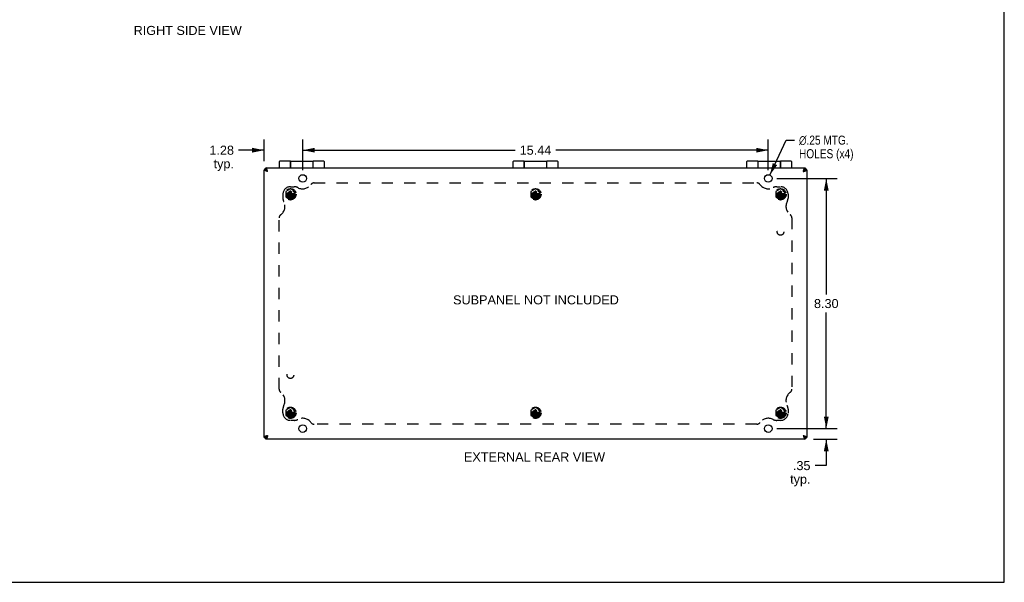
# Model space of a CAD drawing. Header units: inches. Extents: x 0 to 68, y 0 to 44.
# Tile 7 of 9: x 35.4 to 68, y 0 to 18.7. Entities that reach past the tile are written whole.
import ezdxf

# ---------------------------------------------------------------- set-up
doc = ezdxf.new("R2010")
doc.units = ezdxf.units.IN
doc.header["$LTSCALE"] = 3.74
doc.header["$MEASUREMENT"] = 0
doc.linetypes.add('HIDDEN', pattern=[0.2, 0.1, -0.1])
doc.layers.get('0').update_dxf_attribs({"linetype": 'CONTINUOUS'})
for name, color, linetype in [('02___PRT_ALL_AXES', 7, 'CONTINUOUS'), ('06___PRT_ALL_SURFS', 7, 'CONTINUOUS'), ('DEFAULT_2', 8, 'HIDDEN'), ('DIMENSIONS', 7, 'CONTINUOUS')]:
    doc.layers.add(name, color=color, linetype=linetype)
doc.styles.get("Standard").update_dxf_attribs({"font": 'arial.ttf'})
doc.styles.add('TEXTSTYLE_1', font='gdt', dxfattribs={"width": 0.8})
doc.dimstyles.new('DIMSTYLE_1', dxfattribs={"dimtxt": 0.3, "dimasz": 0.4, "dimexe": 0.09, "dimexo": 0.07, "dimgap": 0.0375, "dimtad": 0, "dimtih": 1, "dimtoh": 1, "dimzin": 4, "dimdsep": 46, "dimtxsty": 'Standard', "dimblk": '_FILLED', "dimblk1": '_FILLED', "dimblk2": '_FILLED', "dimcen": 0.09, "dimazin": 1, "dimtfac": 1, "dimtofl": 0, "dimtmove": 0, "dimatfit": 3, "dimldrblk": '_FILLED', "dimfxl": 0, "dimtolj": 1, "dimtzin": 4, "dimarcsym": 0})
doc.dimstyles.new('DIMSTYLE_3', dxfattribs={"dimtxt": 0.3, "dimasz": 0.4, "dimexe": 0.09, "dimexo": 0.07, "dimgap": 0.09, "dimtad": 0, "dimtih": 1, "dimtoh": 1, "dimzin": 4, "dimdsep": 46, "dimtxsty": 'Standard', "dimblk": '_FILLED', "dimblk1": '_FILLED', "dimblk2": '_FILLED', "dimcen": 0.09, "dimazin": 1, "dimtfac": 1, "dimtofl": 0, "dimtmove": 0, "dimatfit": 1, "dimldrblk": '_FILLED', "dimfxl": 0, "dimtolj": 1, "dimtzin": 4, "dimarcsym": 0})

# ---------------------------------------------------------------- blocks, each defined once
blk = doc.blocks.new('_FILLED')
at = {"color": 0, "linetype": 'ByBlock'}
blk.add_solid([(0, 0), (-1, 0.2), (-1, -0.2)], dxfattribs=at)
blk = doc.blocks.new('*D11')
at = {"layer": 'DIMENSIONS', "color": 2, "linetype": 'Continuous'}
for p, q in [((43.455, 13.968), (43.455, 14.695)), ((44.736, 13.678), (44.736, 14.695)), ((43.455, 14.335), (42.608, 14.335)), ((44.736, 14.335), (45.536, 14.335))]:
    blk.add_line(p, q, dxfattribs=at)
at = {"layer": 'DIMENSIONS', "color": 2, "linetype": 'Continuous', "xscale": 0.4, "yscale": 0.4, "zscale": 0.4}
blk.add_blockref('_FILLED', (43.455, 14.335), dxfattribs=at)
at = {"layer": 'DIMENSIONS', "color": 2, "linetype": 'Continuous', "xscale": 0.4, "yscale": 0.4, "zscale": 0.4, "rotation": 180}
blk.add_blockref('_FILLED', (44.736, 14.335), dxfattribs=at)
at = {"layer": 'DIMENSIONS', "color": 2, "linetype": 'Continuous', "insert": (42.458, 14.485), "char_height": 0.3, "width": 0.81524, "attachment_point": 3, "line_spacing_factor": 0.9}
blk.add_mtext('1.28\\Ptyp.', dxfattribs=at)
blk = doc.blocks.new('*D12')
at = {"layer": 'DIMENSIONS', "color": 2, "linetype": 'Continuous'}
for p, q in [((44.736, 13.678), (44.736, 14.695)), ((60.174, 13.678), (60.174, 14.695)), ((44.736, 14.335), (51.781, 14.335)), ((60.174, 14.335), (53.129, 14.335))]:
    blk.add_line(p, q, dxfattribs=at)
at = {"layer": 'DIMENSIONS', "color": 2, "linetype": 'Continuous', "xscale": 0.4, "yscale": 0.4, "zscale": 0.4, "rotation": 180}
blk.add_blockref('_FILLED', (44.736, 14.335), dxfattribs=at)
at = {"layer": 'DIMENSIONS', "color": 2, "linetype": 'Continuous', "xscale": 0.4, "yscale": 0.4, "zscale": 0.4}
blk.add_blockref('_FILLED', (60.174, 14.335), dxfattribs=at)
at = {"layer": 'DIMENSIONS', "color": 2, "linetype": 'Continuous', "insert": (52.455, 14.485), "char_height": 0.3, "width": 1.04833, "attachment_point": 2, "line_spacing_factor": 0.9}
blk.add_mtext('15.44', dxfattribs=at)
blk = doc.blocks.new('*D13')
at = {"layer": 'DIMENSIONS', "color": 2, "linetype": 'Continuous'}
for p, q in [((60.454, 13.398), (62.457, 13.398)), ((62.097, 13.398), (62.097, 9.548)), ((62.097, 5.098), (62.097, 8.948)), ((60.454, 5.098), (62.457, 5.098))]:
    blk.add_line(p, q, dxfattribs=at)
at = {"layer": 'DIMENSIONS', "color": 2, "linetype": 'Continuous', "xscale": 0.4, "yscale": 0.4, "zscale": 0.4}
for p, rotation in [((62.097, 13.398), 90), ((62.097, 5.098), 270)]:
    blk.add_blockref('_FILLED', p, dxfattribs=dict(at, rotation=rotation))
at = {"layer": 'DIMENSIONS', "color": 2, "linetype": 'Continuous', "insert": (62.097, 9.398), "char_height": 0.3, "width": 0.81524, "attachment_point": 2, "line_spacing_factor": 0.9}
blk.add_mtext('8.30', dxfattribs=at)
blk = doc.blocks.new('*D14')
at = {"layer": 'DIMENSIONS', "color": 2, "linetype": 'Continuous'}
for p, q in [((62.097, 5.098), (62.097, 5.898)), ((60.454, 5.098), (62.457, 5.098)), ((61.675, 4.748), (62.457, 4.748)), ((62.097, 4.748), (62.097, 3.872)), ((62.097, 3.872), (61.724, 3.872))]:
    blk.add_line(p, q, dxfattribs=at)
at = {"layer": 'DIMENSIONS', "color": 2, "linetype": 'Continuous', "xscale": 0.4, "yscale": 0.4, "zscale": 0.4}
for p, rotation in [((62.097, 5.098), 270), ((62.097, 4.748), 90)]:
    blk.add_blockref('_FILLED', p, dxfattribs=dict(at, rotation=rotation))
at = {"layer": 'DIMENSIONS', "color": 2, "linetype": 'Continuous', "insert": (61.574, 4.022), "char_height": 0.3, "width": 0.67472, "attachment_point": 3, "line_spacing_factor": 0.9}
blk.add_mtext('.35\\Ptyp.', dxfattribs=at)
blk = doc.blocks.new('*D15')
at = {"layer": 'DIMENSIONS', "color": 2, "linetype": 'Continuous'}
for p, q in [((60.227, 13.511), (60.766, 14.669)), ((60.766, 14.669), (61.043, 14.669))]:
    blk.add_line(p, q, dxfattribs=at)
at = {"layer": 'DIMENSIONS', "color": 2, "linetype": 'Continuous', "xscale": 0.4, "yscale": 0.4, "zscale": 0.4, "rotation": 245.0159855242}
blk.add_blockref('_FILLED', (60.227, 13.511), dxfattribs=at)
at = {"layer": 'DIMENSIONS', "color": 2, "linetype": 'Continuous', "insert": (61.193, 14.819), "char_height": 0.3, "width": 2.25613, "attachment_point": 1, "line_spacing_factor": 0.9, "style": 'TEXTSTYLE_1'}
blk.add_mtext('{\\fgdt;n}\\fArial;.25 MTG.\\PHOLES (x4)', dxfattribs=at)

msp = doc.modelspace()

# ---------------------------------------------------------------- linework, layer by layer
at = {"color": 7, "linetype": 'Continuous'}
for p, q in [((68, 0), (68, 44)), ((43.5149, 13.7178), (43.4849, 13.7178)), ((43.5149, 13.7479), (43.5149, 13.6879)), ((43.9549, 13.9476), (43.9549, 13.7479)), ((44.3299, 13.9676), (44.3299, 13.7479)), ((44.3349, 13.7479), (44.3349, 13.9676)), ((45.0749, 13.9676), (45.0749, 13.7479)), ((45.0799, 13.7479), (45.0799, 13.9676)), ((45.4549, 13.7479), (45.4549, 13.9476)), ((51.7049, 13.9476), (51.7049, 13.7479)), ((52.0799, 13.9676), (52.0799, 13.7479)), ((52.0849, 13.7479), (52.0849, 13.9676)), ((52.8249, 13.9676), (52.8249, 13.7479)), ((52.8299, 13.7479), (52.8299, 13.9676)), ((53.2049, 13.7479), (53.2049, 13.9476)), ((59.4549, 13.9476), (59.4549, 13.7479)), ((59.8299, 13.9676), (59.8299, 13.7479)), ((59.8349, 13.7479), (59.8349, 13.9676)), ((60.5749, 13.9676), (60.5749, 13.7479)), ((60.5799, 13.7479), (60.5799, 13.9676)), ((60.9549, 13.7479), (60.9549, 13.9476)), ((61.3949, 13.7479), (61.3949, 13.6879)), ((61.3949, 13.7178), (61.4249, 13.7178)), ((43.4549, 13.6879), (43.5149, 13.6879)), ((43.5363, 13.6664), (43.5749, 13.6279)), ((61.3735, 13.6664), (61.3349, 13.6279)), ((61.4549, 13.6879), (61.3949, 13.6879)), ((61.4589, 12.8759), (61.4549, 12.8759)), ((61.4589, 12.6199), (61.4589, 12.8759)), ((61.4589, 12.6199), (61.4549, 12.6199)), ((43.4549, 4.8079), (43.5149, 4.8079)), ((43.5149, 4.7778), (43.4849, 4.7778)), ((43.5149, 4.7479), (43.5149, 4.8079)), ((43.5749, 4.8679), (43.5363, 4.8293)), ((61.3349, 4.8679), (61.3735, 4.8293)), ((61.4549, 4.8079), (61.3949, 4.8079)), ((61.3949, 4.7479), (61.3949, 4.8079)), ((61.3949, 4.7778), (61.4249, 4.7778)), ((0, 0), (68, 0))]:
    msp.add_line(p, q, dxfattribs=at)
at = {"color": 3, "linetype": 'Continuous'}
for p, q in [((43.4849, 13.6879), (43.4849, 13.7178)), ((43.5149, 13.7479), (61.3949, 13.7479)), ((61.4249, 13.7178), (61.4249, 13.6879)), ((43.4549, 4.8079), (43.4549, 13.6879)), ((61.4549, 13.6879), (61.4549, 4.8079)), ((43.4849, 4.7778), (43.4849, 4.8079)), ((61.3949, 4.7479), (43.5149, 4.7479)), ((61.4249, 4.8079), (61.4249, 4.7778))]:
    msp.add_line(p, q, dxfattribs=at)
for points in [[(43.5749, 13.6279), (43.5724, 13.6357), (43.5699, 13.6435), (43.5674, 13.6512), (43.5649, 13.6589), (43.5624, 13.6665), (43.5599, 13.6738), (43.5574, 13.681), (43.5549, 13.6879), (43.5524, 13.6945), (43.5499, 13.7009), (43.5474, 13.707), (43.5449, 13.7127), (43.5424, 13.7181), (43.5399, 13.7231), (43.5374, 13.7277), (43.5349, 13.7318), (43.5324, 13.7355), (43.5299, 13.7387), (43.5274, 13.7415), (43.5249, 13.7438), (43.5224, 13.7456), (43.5199, 13.7468), (43.5174, 13.7476), (43.5149, 13.7479)], [(61.3349, 13.6279), (61.3374, 13.6357), (61.3399, 13.6435), (61.3424, 13.6512), (61.3449, 13.6589), (61.3474, 13.6665), (61.3499, 13.6738), (61.3524, 13.681), (61.3549, 13.6879), (61.3574, 13.6945), (61.3599, 13.7009), (61.3624, 13.707), (61.3649, 13.7127), (61.3674, 13.7181), (61.3699, 13.7231), (61.3724, 13.7277), (61.3749, 13.7318), (61.3774, 13.7355), (61.3799, 13.7387), (61.3824, 13.7415), (61.3849, 13.7438), (61.3874, 13.7456), (61.3899, 13.7468), (61.3924, 13.7476), (61.3949, 13.7479)], [(43.5749, 13.6279), (43.5671, 13.6303), (43.5593, 13.6328), (43.5515, 13.6354), (43.5439, 13.6379), (43.5363, 13.6404), (43.5289, 13.6429), (43.5218, 13.6454), (43.5149, 13.6479), (43.5083, 13.6504), (43.5019, 13.6528), (43.4958, 13.6554), (43.4901, 13.6579), (43.4847, 13.6604), (43.4797, 13.6629), (43.4751, 13.6654), (43.471, 13.6679), (43.4673, 13.6704), (43.4641, 13.6728), (43.4613, 13.6754), (43.459, 13.6779), (43.4572, 13.6804), (43.4559, 13.6829), (43.4552, 13.6854), (43.4549, 13.6879)], [(61.3349, 13.6279), (61.3427, 13.6303), (61.3505, 13.6328), (61.3583, 13.6354), (61.366, 13.6379), (61.3735, 13.6404), (61.3809, 13.6429), (61.388, 13.6454), (61.3949, 13.6479), (61.4016, 13.6504), (61.4079, 13.6528), (61.414, 13.6554), (61.4198, 13.6579), (61.4252, 13.6604), (61.4301, 13.6629), (61.4347, 13.6654), (61.4388, 13.6679), (61.4425, 13.6704), (61.4458, 13.6728), (61.4485, 13.6754), (61.4508, 13.6779), (61.4526, 13.6804), (61.4539, 13.6829), (61.4547, 13.6854), (61.4549, 13.6879)], [(43.5749, 4.8679), (43.5671, 4.8654), (43.5593, 4.8629), (43.5515, 4.8604), (43.5439, 4.8579), (43.5363, 4.8554), (43.5289, 4.8528), (43.5218, 4.8504), (43.5149, 4.8479), (43.5083, 4.8454), (43.5019, 4.8429), (43.4958, 4.8404), (43.4901, 4.8379), (43.4847, 4.8354), (43.4797, 4.8328), (43.4751, 4.8304), (43.471, 4.8279), (43.4673, 4.8254), (43.4641, 4.8229), (43.4613, 4.8204), (43.459, 4.8179), (43.4572, 4.8154), (43.4559, 4.8128), (43.4552, 4.8104), (43.4549, 4.8079)], [(43.5749, 4.8679), (43.5724, 4.8601), (43.5699, 4.8523), (43.5674, 4.8445), (43.5649, 4.8368), (43.5624, 4.8293), (43.5599, 4.8219), (43.5574, 4.8148), (43.5549, 4.8079), (43.5524, 4.8012), (43.5499, 4.7949), (43.5474, 4.7888), (43.5449, 4.783), (43.5424, 4.7776), (43.5399, 4.7726), (43.5374, 4.7681), (43.5349, 4.7639), (43.5324, 4.7603), (43.5299, 4.757), (43.5274, 4.7542), (43.5249, 4.752), (43.5224, 4.7502), (43.5199, 4.7489), (43.5174, 4.7481), (43.5149, 4.7479)], [(61.3349, 4.8679), (61.3427, 4.8654), (61.3505, 4.8629), (61.3583, 4.8604), (61.366, 4.8579), (61.3735, 4.8554), (61.3809, 4.8528), (61.388, 4.8504), (61.3949, 4.8479), (61.4016, 4.8454), (61.4079, 4.8429), (61.414, 4.8404), (61.4198, 4.8379), (61.4252, 4.8354), (61.4301, 4.8328), (61.4347, 4.8304), (61.4388, 4.8279), (61.4425, 4.8254), (61.4458, 4.8229), (61.4485, 4.8204), (61.4508, 4.8179), (61.4526, 4.8154), (61.4539, 4.8128), (61.4547, 4.8104), (61.4549, 4.8079)], [(61.3349, 4.8679), (61.3374, 4.8601), (61.3399, 4.8523), (61.3424, 4.8445), (61.3449, 4.8368), (61.3474, 4.8293), (61.3499, 4.8219), (61.3524, 4.8148), (61.3549, 4.8079), (61.3574, 4.8012), (61.3599, 4.7949), (61.3624, 4.7888), (61.3649, 4.783), (61.3674, 4.7776), (61.3699, 4.7726), (61.3724, 4.7681), (61.3749, 4.7639), (61.3774, 4.7603), (61.3799, 4.757), (61.3824, 4.7542), (61.3849, 4.752), (61.3874, 4.7502), (61.3899, 4.7489), (61.3924, 4.7481), (61.3949, 4.7479)]]:
    msp.add_lwpolyline(points, dxfattribs=at)
at = {"color": 7, "linetype": 'Continuous'}
for points in [[(43.5149, 13.6879), (43.5151, 13.6861), (43.5155, 13.6843), (43.5163, 13.6825), (43.5174, 13.6807), (43.5188, 13.6789), (43.5205, 13.6771), (43.5225, 13.6754), (43.5248, 13.6736), (43.5273, 13.6718), (43.5301, 13.67), (43.5331, 13.6682), (43.5363, 13.6664)], [(43.5749, 13.6279), (43.5719, 13.6326), (43.5689, 13.6372), (43.5659, 13.6419), (43.5629, 13.6464), (43.5599, 13.6508), (43.5569, 13.6551), (43.5539, 13.6592), (43.5509, 13.6631), (43.5479, 13.6668), (43.5449, 13.6703), (43.5419, 13.6735), (43.5389, 13.6764), (43.5359, 13.679), (43.5329, 13.6813), (43.5299, 13.6833), (43.5269, 13.6849), (43.5239, 13.6862), (43.5209, 13.6871), (43.5179, 13.6877), (43.5149, 13.6879)], [(43.5749, 13.6279), (43.5702, 13.6309), (43.5655, 13.6339), (43.5609, 13.6369), (43.5564, 13.6399), (43.5519, 13.6429), (43.5477, 13.6459), (43.5436, 13.6489), (43.5397, 13.6519), (43.536, 13.6549), (43.5325, 13.6579), (43.5293, 13.6609), (43.5264, 13.6639), (43.5238, 13.6669), (43.5215, 13.6699), (43.5195, 13.6728), (43.5179, 13.6759), (43.5166, 13.6789), (43.5156, 13.6819), (43.5151, 13.6849), (43.5149, 13.6879)], [(43.5149, 13.6879), (43.5167, 13.6877), (43.5185, 13.6872), (43.5203, 13.6864), (43.5221, 13.6853), (43.5238, 13.6839), (43.5256, 13.6822), (43.5274, 13.6803), (43.5292, 13.678), (43.531, 13.6755), (43.5328, 13.6727), (43.5346, 13.6697), (43.5363, 13.6664)], [(61.3349, 13.6279), (61.3396, 13.6309), (61.3443, 13.6339), (61.3489, 13.6369), (61.3535, 13.6399), (61.3579, 13.6429), (61.3622, 13.6459), (61.3663, 13.6489), (61.3702, 13.6519), (61.3739, 13.6549), (61.3773, 13.6579), (61.3805, 13.6609), (61.3835, 13.6639), (61.3861, 13.6669), (61.3884, 13.6699), (61.3903, 13.6728), (61.392, 13.6759), (61.3933, 13.6789), (61.3942, 13.6819), (61.3947, 13.6849), (61.3949, 13.6879)], [(61.3349, 13.6279), (61.3379, 13.6326), (61.3409, 13.6372), (61.3439, 13.6419), (61.3469, 13.6464), (61.3499, 13.6508), (61.3529, 13.6551), (61.3559, 13.6592), (61.3589, 13.6631), (61.3619, 13.6668), (61.3649, 13.6703), (61.3679, 13.6735), (61.3709, 13.6764), (61.3739, 13.679), (61.3769, 13.6813), (61.3799, 13.6833), (61.3829, 13.6849), (61.3859, 13.6862), (61.3889, 13.6871), (61.3919, 13.6877), (61.3949, 13.6879)], [(61.3949, 13.6879), (61.3931, 13.6877), (61.3913, 13.6872), (61.3896, 13.6864), (61.3878, 13.6853), (61.386, 13.6839), (61.3842, 13.6822), (61.3824, 13.6803), (61.3806, 13.678), (61.3788, 13.6755), (61.3771, 13.6727), (61.3753, 13.6697), (61.3735, 13.6664)], [(61.3949, 13.6879), (61.3948, 13.6861), (61.3943, 13.6843), (61.3935, 13.6825), (61.3924, 13.6807), (61.391, 13.6789), (61.3893, 13.6771), (61.3873, 13.6754), (61.385, 13.6736), (61.3825, 13.6718), (61.3797, 13.67), (61.3767, 13.6682), (61.3735, 13.6664)], [(43.5749, 4.8679), (43.5719, 4.8632), (43.5689, 4.8585), (43.5659, 4.8539), (43.5629, 4.8493), (43.5599, 4.8449), (43.5569, 4.8406), (43.5539, 4.8365), (43.5509, 4.8326), (43.5479, 4.8289), (43.5449, 4.8254), (43.5419, 4.8222), (43.5389, 4.8193), (43.5359, 4.8167), (43.5329, 4.8144), (43.5299, 4.8124), (43.5269, 4.8108), (43.5239, 4.8095), (43.5209, 4.8086), (43.5179, 4.808), (43.5149, 4.8079)], [(43.5749, 4.8679), (43.5702, 4.8649), (43.5655, 4.8619), (43.5609, 4.8589), (43.5564, 4.8559), (43.5519, 4.8529), (43.5477, 4.8499), (43.5436, 4.8469), (43.5397, 4.8439), (43.536, 4.8409), (43.5325, 4.8379), (43.5293, 4.8349), (43.5264, 4.8319), (43.5238, 4.8289), (43.5215, 4.8259), (43.5195, 4.8229), (43.5179, 4.8199), (43.5166, 4.8169), (43.5156, 4.8139), (43.5151, 4.8109), (43.5149, 4.8079)], [(43.5149, 4.8079), (43.5151, 4.8097), (43.5155, 4.8114), (43.5163, 4.8132), (43.5174, 4.815), (43.5188, 4.8168), (43.5205, 4.8186), (43.5225, 4.8204), (43.5248, 4.8222), (43.5273, 4.8239), (43.5301, 4.8257), (43.5331, 4.8275), (43.5363, 4.8293)], [(43.5149, 4.8079), (43.5167, 4.808), (43.5185, 4.8085), (43.5203, 4.8093), (43.5221, 4.8104), (43.5238, 4.8118), (43.5256, 4.8135), (43.5274, 4.8155), (43.5292, 4.8177), (43.531, 4.8203), (43.5328, 4.823), (43.5346, 4.8261), (43.5363, 4.8293)], [(61.3349, 4.8679), (61.3396, 4.8649), (61.3443, 4.8619), (61.3489, 4.8589), (61.3535, 4.8559), (61.3579, 4.8529), (61.3622, 4.8499), (61.3663, 4.8469), (61.3702, 4.8439), (61.3739, 4.8409), (61.3773, 4.8379), (61.3805, 4.8349), (61.3835, 4.8319), (61.3861, 4.8289), (61.3884, 4.8259), (61.3903, 4.8229), (61.392, 4.8199), (61.3933, 4.8169), (61.3942, 4.8139), (61.3947, 4.8109), (61.3949, 4.8079)], [(61.3349, 4.8679), (61.3379, 4.8632), (61.3409, 4.8585), (61.3439, 4.8539), (61.3469, 4.8493), (61.3499, 4.8449), (61.3529, 4.8406), (61.3559, 4.8365), (61.3589, 4.8326), (61.3619, 4.8289), (61.3649, 4.8254), (61.3679, 4.8222), (61.3709, 4.8193), (61.3739, 4.8167), (61.3769, 4.8144), (61.3799, 4.8124), (61.3829, 4.8108), (61.3859, 4.8095), (61.3889, 4.8086), (61.3919, 4.808), (61.3949, 4.8079)], [(61.3949, 4.8079), (61.3931, 4.808), (61.3913, 4.8085), (61.3896, 4.8093), (61.3878, 4.8104), (61.386, 4.8118), (61.3842, 4.8135), (61.3824, 4.8155), (61.3806, 4.8177), (61.3788, 4.8203), (61.3771, 4.823), (61.3753, 4.8261), (61.3735, 4.8293)], [(61.3949, 4.8079), (61.3948, 4.8097), (61.3943, 4.8114), (61.3935, 4.8132), (61.3924, 4.815), (61.391, 4.8168), (61.3893, 4.8186), (61.3873, 4.8204), (61.385, 4.8222), (61.3825, 4.8239), (61.3797, 4.8257), (61.3767, 4.8275), (61.3735, 4.8293)]]:
    msp.add_lwpolyline(points, dxfattribs=at)
for centre, start, end in [((43.9749, 13.9476), 90, 180), ((45.4349, 13.9476), 0, 90), ((51.7249, 13.9476), 90, 180), ((53.1849, 13.9476), 0, 90), ((59.4749, 13.9476), 90, 180), ((60.9349, 13.9476), 0, 90)]:
    msp.add_arc(centre, 0.02, start, end, dxfattribs=at)
at = {"layer": '02___PRT_ALL_AXES', "color": 7, "linetype": 'Continuous'}
for p, q in [((44.3299, 13.9676), (43.9749, 13.9676)), ((44.3299, 13.8881), (44.3349, 13.8881)), ((44.3349, 13.9676), (45.0749, 13.9676)), ((45.0749, 13.8881), (45.0799, 13.8881)), ((45.4349, 13.9676), (45.0799, 13.9676)), ((52.0799, 13.9676), (51.7249, 13.9676)), ((52.0799, 13.8881), (52.0849, 13.8881)), ((52.0849, 13.9676), (52.8249, 13.9676)), ((52.8249, 13.8881), (52.8299, 13.8881)), ((53.1849, 13.9676), (52.8299, 13.9676)), ((59.8299, 13.9676), (59.4749, 13.9676)), ((59.8299, 13.8881), (59.8349, 13.8881)), ((59.8349, 13.9676), (60.5749, 13.9676)), ((60.5749, 13.8881), (60.5799, 13.8881)), ((60.9349, 13.9676), (60.5799, 13.9676))]:
    msp.add_line(p, q, dxfattribs=at)
at = {"layer": '02___PRT_ALL_AXES', "color": 3, "linetype": 'Continuous'}
for centre in [(44.7359, 13.3979), (60.1739, 13.3979), (44.7359, 5.0979), (60.1739, 5.0979)]:
    msp.add_circle(centre, 0.125, dxfattribs=at)
at = {"layer": '02___PRT_ALL_AXES', "color": 8, "linetype": 'HIDDEN'}
for centre, radius in [((44.3299, 12.8729), 0.1405), ((44.3299, 12.8729), 0.125), ((52.4549, 12.8729), 0.1405), ((52.4549, 12.8729), 0.125), ((60.5799, 12.8729), 0.1405), ((60.5799, 12.8729), 0.125), ((60.5799, 11.6229), 0.109), ((44.3299, 6.8729), 0.109), ((44.3299, 5.6229), 0.1405), ((44.3299, 5.6229), 0.125), ((52.4549, 5.6229), 0.1405), ((52.4549, 5.6229), 0.125), ((60.5799, 5.6229), 0.1405), ((60.5799, 5.6229), 0.125)]:
    msp.add_circle(centre, radius, dxfattribs=at)
at = {"layer": '06___PRT_ALL_SURFS', "color": 8, "linetype": 'HIDDEN'}
for p, q in [((44.3299, 13.053), (44.1739, 12.9629)), ((44.1739, 12.9629), (44.1739, 12.7828)), ((44.1739, 12.7828), (44.3299, 12.6927)), ((44.4859, 12.9629), (44.3299, 13.053)), ((44.3299, 12.6927), (44.4859, 12.7828)), ((44.4859, 12.7828), (44.4859, 12.9629)), ((52.4549, 13.053), (52.2989, 12.9629)), ((52.2989, 12.9629), (52.2989, 12.7828)), ((52.2989, 12.7828), (52.4549, 12.6927)), ((52.6109, 12.9629), (52.4549, 13.053)), ((52.4549, 12.6927), (52.6109, 12.7828)), ((52.6109, 12.7828), (52.6109, 12.9629)), ((60.5799, 13.053), (60.4239, 12.9629)), ((60.4239, 12.9629), (60.4239, 12.7828)), ((60.4239, 12.7828), (60.5799, 12.6927)), ((60.7359, 12.9629), (60.5799, 13.053)), ((60.5799, 12.6927), (60.7359, 12.7828)), ((60.7359, 12.7828), (60.7359, 12.9629)), ((44.3299, 5.803), (44.1739, 5.7129)), ((44.1739, 5.7129), (44.1739, 5.5328)), ((44.4859, 5.7129), (44.3299, 5.803)), ((44.4859, 5.5328), (44.4859, 5.7129)), ((52.4549, 5.803), (52.2989, 5.7129)), ((52.2989, 5.7129), (52.2989, 5.5328)), ((52.6109, 5.7129), (52.4549, 5.803)), ((52.6109, 5.5328), (52.6109, 5.7129)), ((60.5799, 5.803), (60.4239, 5.7129)), ((60.4239, 5.7129), (60.4239, 5.5328)), ((60.7359, 5.7129), (60.5799, 5.803)), ((60.7359, 5.5328), (60.7359, 5.7129)), ((44.1739, 5.5328), (44.3299, 5.4427)), ((44.3299, 5.4427), (44.4859, 5.5328)), ((52.2989, 5.5328), (52.4549, 5.4427)), ((52.4549, 5.4427), (52.6109, 5.5328)), ((60.4239, 5.5328), (60.5799, 5.4427)), ((60.5799, 5.4427), (60.7359, 5.5328))]:
    msp.add_line(p, q, dxfattribs=at)
for centre in [(44.3299, 12.8729), (52.4549, 12.8729), (60.5799, 12.8729), (44.3299, 5.6229), (52.4549, 5.6229), (60.5799, 5.6229)]:
    msp.add_circle(centre, 0.14, dxfattribs=at)
at = {"layer": 'DEFAULT_2', "color": 8, "linetype": 'HIDDEN'}
for p, q in [((44.3299, 13.1229), (44.4549, 13.1229)), ((45.1127, 13.2479), (59.7971, 13.2479)), ((60.4549, 13.1229), (60.5799, 13.1229)), ((44.0799, 12.8729), (44.0799, 12.7479)), ((44.2316, 12.8884), (44.2306, 12.8883)), ((44.2306, 12.8883), (44.4292, 12.8574)), ((44.2306, 12.8574), (44.4292, 12.8883)), ((44.2306, 12.8574), (44.2316, 12.8574)), ((44.2614, 12.8884), (44.2316, 12.8884)), ((44.2316, 12.8574), (44.2614, 12.8574)), ((44.295, 12.9078), (44.2614, 12.8884)), ((44.2614, 12.8884), (44.3984, 12.8574)), ((44.2614, 12.8574), (44.3984, 12.8884)), ((44.2614, 12.8574), (44.295, 12.838)), ((44.3144, 12.9414), (44.295, 12.9078)), ((44.295, 12.838), (44.3648, 12.9078)), ((44.295, 12.9078), (44.3648, 12.838)), ((44.295, 12.838), (44.3144, 12.8044)), ((44.3144, 12.9721), (44.3144, 12.9712)), ((44.3144, 12.7736), (44.3454, 12.9721)), ((44.3454, 12.7736), (44.3144, 12.9721)), ((44.3144, 12.9712), (44.3144, 12.9414)), ((44.3144, 12.8044), (44.3454, 12.9414)), ((44.3454, 12.8044), (44.3144, 12.9414)), ((44.3144, 12.8044), (44.3144, 12.7746)), ((44.3144, 12.7746), (44.3144, 12.7736)), ((44.3299, 12.8729), (44.3299, 12.9469)), ((44.3299, 12.8729), (44.4239, 12.8729)), ((44.3454, 12.9712), (44.3454, 12.9721)), ((44.3454, 12.9414), (44.3454, 12.9712)), ((44.3648, 12.9078), (44.3454, 12.9414)), ((44.3454, 12.8044), (44.3648, 12.838)), ((44.3454, 12.7746), (44.3454, 12.8044)), ((44.3454, 12.7736), (44.3454, 12.7746)), ((44.3984, 12.8884), (44.3648, 12.9078)), ((44.3648, 12.838), (44.3984, 12.8574)), ((44.4282, 12.8884), (44.3984, 12.8884)), ((44.3984, 12.8574), (44.4282, 12.8574)), ((44.4292, 12.8883), (44.4282, 12.8884)), ((44.4282, 12.8574), (44.4292, 12.8574)), ((52.3566, 12.8884), (52.3556, 12.8883)), ((52.3556, 12.8574), (52.5542, 12.8883)), ((52.3556, 12.8883), (52.5542, 12.8574)), ((52.3556, 12.8574), (52.3566, 12.8574)), ((52.3864, 12.8884), (52.3566, 12.8884)), ((52.3566, 12.8574), (52.3864, 12.8574)), ((52.42, 12.9078), (52.3864, 12.8884)), ((52.3864, 12.8574), (52.5234, 12.8884)), ((52.3864, 12.8884), (52.5234, 12.8574)), ((52.3864, 12.8574), (52.42, 12.838)), ((52.4394, 12.9414), (52.42, 12.9078)), ((52.42, 12.838), (52.4898, 12.9078)), ((52.42, 12.9078), (52.4898, 12.838)), ((52.42, 12.838), (52.4394, 12.8044)), ((52.4394, 12.9721), (52.4394, 12.9712)), ((52.4394, 12.7736), (52.4704, 12.9721)), ((52.4704, 12.7736), (52.4394, 12.9721)), ((52.4394, 12.9712), (52.4394, 12.9414)), ((52.4394, 12.8044), (52.4704, 12.9414)), ((52.4704, 12.8044), (52.4394, 12.9414)), ((52.4394, 12.8044), (52.4394, 12.7746)), ((52.4394, 12.7746), (52.4394, 12.7736)), ((52.4549, 12.8729), (52.4549, 12.9469)), ((52.4549, 12.8729), (52.5489, 12.8729)), ((52.4704, 12.9712), (52.4704, 12.9721)), ((52.4704, 12.9414), (52.4704, 12.9712)), ((52.4898, 12.9078), (52.4704, 12.9414)), ((52.4704, 12.8044), (52.4898, 12.838)), ((52.4704, 12.7746), (52.4704, 12.8044)), ((52.4704, 12.7736), (52.4704, 12.7746)), ((52.5234, 12.8884), (52.4898, 12.9078)), ((52.4898, 12.838), (52.5234, 12.8574)), ((52.5532, 12.8884), (52.5234, 12.8884)), ((52.5234, 12.8574), (52.5532, 12.8574)), ((52.5542, 12.8883), (52.5532, 12.8884)), ((52.5532, 12.8574), (52.5542, 12.8574)), ((60.4816, 12.8884), (60.4806, 12.8883)), ((60.4806, 12.8574), (60.6792, 12.8883)), ((60.4806, 12.8883), (60.6792, 12.8574)), ((60.4806, 12.8574), (60.4816, 12.8574)), ((60.5114, 12.8884), (60.4816, 12.8884)), ((60.4816, 12.8574), (60.5114, 12.8574)), ((60.545, 12.9078), (60.5114, 12.8884)), ((60.5114, 12.8574), (60.6484, 12.8884)), ((60.5114, 12.8884), (60.6484, 12.8574)), ((60.5114, 12.8574), (60.545, 12.838)), ((60.5644, 12.9414), (60.545, 12.9078)), ((60.545, 12.838), (60.6148, 12.9078)), ((60.545, 12.9078), (60.6148, 12.838)), ((60.545, 12.838), (60.5644, 12.8044)), ((60.5644, 12.7736), (60.5954, 12.9721)), ((60.5644, 12.9721), (60.5644, 12.9712)), ((60.5954, 12.7736), (60.5644, 12.9721)), ((60.5644, 12.9712), (60.5644, 12.9414)), ((60.5644, 12.8044), (60.5954, 12.9414)), ((60.5954, 12.8044), (60.5644, 12.9414)), ((60.5644, 12.8044), (60.5644, 12.7746)), ((60.5644, 12.7746), (60.5644, 12.7736)), ((60.5799, 12.8729), (60.5799, 12.9469)), ((60.5799, 12.8729), (60.6739, 12.8729)), ((60.5954, 12.9712), (60.5954, 12.9721)), ((60.5954, 12.9414), (60.5954, 12.9712)), ((60.6148, 12.9078), (60.5954, 12.9414)), ((60.5954, 12.8044), (60.6148, 12.838)), ((60.5954, 12.7746), (60.5954, 12.8044)), ((60.5954, 12.7736), (60.5954, 12.7746)), ((60.6484, 12.8884), (60.6148, 12.9078)), ((60.6148, 12.838), (60.6484, 12.8574)), ((60.6782, 12.8884), (60.6484, 12.8884)), ((60.6484, 12.8574), (60.6782, 12.8574)), ((60.6792, 12.8883), (60.6782, 12.8884)), ((60.6782, 12.8574), (60.6792, 12.8574)), ((60.8299, 12.8729), (60.8299, 12.7479)), ((43.9549, 6.4056), (43.9549, 12.0901)), ((60.9549, 12.0901), (60.9549, 6.4056)), ((44.0799, 5.6229), (44.0799, 5.7479)), ((44.2316, 5.6384), (44.2306, 5.6383)), ((44.2306, 5.6383), (44.4292, 5.6074)), ((44.2306, 5.6074), (44.4292, 5.6383)), ((44.2306, 5.6074), (44.2316, 5.6074)), ((44.2614, 5.6384), (44.2316, 5.6384)), ((44.2316, 5.6074), (44.2614, 5.6074)), ((44.295, 5.6578), (44.2614, 5.6384)), ((44.2614, 5.6384), (44.3984, 5.6074)), ((44.2614, 5.6074), (44.3984, 5.6384)), ((44.2614, 5.6074), (44.295, 5.588)), ((44.3144, 5.6914), (44.295, 5.6578)), ((44.295, 5.6578), (44.3648, 5.588)), ((44.295, 5.588), (44.3648, 5.6578)), ((44.295, 5.588), (44.3144, 5.5544)), ((44.3144, 5.7221), (44.3144, 5.7212)), ((44.3454, 5.5236), (44.3144, 5.7221)), ((44.3144, 5.5236), (44.3454, 5.7221)), ((44.3144, 5.7212), (44.3144, 5.6914)), ((44.3454, 5.5544), (44.3144, 5.6914)), ((44.3144, 5.5544), (44.3454, 5.6914)), ((44.3144, 5.5544), (44.3144, 5.5246)), ((44.3299, 5.6229), (44.3299, 5.6969)), ((44.3299, 5.6229), (44.4239, 5.6229)), ((44.3454, 5.7212), (44.3454, 5.7221)), ((44.3454, 5.6914), (44.3454, 5.7212)), ((44.3648, 5.6578), (44.3454, 5.6914)), ((44.3454, 5.5544), (44.3648, 5.588)), ((44.3454, 5.5246), (44.3454, 5.5544)), ((44.3984, 5.6384), (44.3648, 5.6578)), ((44.3648, 5.588), (44.3984, 5.6074)), ((44.4282, 5.6384), (44.3984, 5.6384)), ((44.3984, 5.6074), (44.4282, 5.6074)), ((44.4292, 5.6383), (44.4282, 5.6384)), ((44.4282, 5.6074), (44.4292, 5.6074)), ((52.3566, 5.6384), (52.3556, 5.6383)), ((52.3556, 5.6074), (52.5542, 5.6383)), ((52.3556, 5.6383), (52.5542, 5.6074)), ((52.3556, 5.6074), (52.3566, 5.6074)), ((52.3864, 5.6384), (52.3566, 5.6384)), ((52.3566, 5.6074), (52.3864, 5.6074)), ((52.42, 5.6578), (52.3864, 5.6384)), ((52.3864, 5.6074), (52.5234, 5.6384)), ((52.3864, 5.6384), (52.5234, 5.6074)), ((52.3864, 5.6074), (52.42, 5.588)), ((52.4394, 5.6914), (52.42, 5.6578)), ((52.42, 5.6578), (52.4898, 5.588)), ((52.42, 5.588), (52.4898, 5.6578)), ((52.42, 5.588), (52.4394, 5.5544)), ((52.4704, 5.5236), (52.4394, 5.7221)), ((52.4394, 5.7221), (52.4394, 5.7212)), ((52.4394, 5.5236), (52.4704, 5.7221)), ((52.4394, 5.7212), (52.4394, 5.6914)), ((52.4704, 5.5544), (52.4394, 5.6914)), ((52.4394, 5.5544), (52.4704, 5.6914)), ((52.4394, 5.5544), (52.4394, 5.5246)), ((52.4549, 5.6229), (52.4549, 5.6969)), ((52.4549, 5.6229), (52.5489, 5.6229)), ((52.4704, 5.7212), (52.4704, 5.7221)), ((52.4704, 5.6914), (52.4704, 5.7212)), ((52.4898, 5.6578), (52.4704, 5.6914)), ((52.4704, 5.5544), (52.4898, 5.588)), ((52.4704, 5.5246), (52.4704, 5.5544)), ((52.5234, 5.6384), (52.4898, 5.6578)), ((52.4898, 5.588), (52.5234, 5.6074)), ((52.5532, 5.6384), (52.5234, 5.6384)), ((52.5234, 5.6074), (52.5532, 5.6074)), ((52.5542, 5.6383), (52.5532, 5.6384)), ((52.5532, 5.6074), (52.5542, 5.6074)), ((60.4816, 5.6384), (60.4806, 5.6383)), ((60.4806, 5.6074), (60.6792, 5.6383)), ((60.4806, 5.6383), (60.6792, 5.6074)), ((60.4806, 5.6074), (60.4816, 5.6074)), ((60.5114, 5.6384), (60.4816, 5.6384)), ((60.4816, 5.6074), (60.5114, 5.6074)), ((60.545, 5.6578), (60.5114, 5.6384)), ((60.5114, 5.6074), (60.6484, 5.6384)), ((60.5114, 5.6384), (60.6484, 5.6074)), ((60.5114, 5.6074), (60.545, 5.588)), ((60.5644, 5.6914), (60.545, 5.6578)), ((60.545, 5.6578), (60.6148, 5.588)), ((60.545, 5.588), (60.6148, 5.6578)), ((60.545, 5.588), (60.5644, 5.5544)), ((60.5954, 5.5236), (60.5644, 5.7221)), ((60.5644, 5.7221), (60.5644, 5.7212)), ((60.5644, 5.5236), (60.5954, 5.7221)), ((60.5644, 5.7212), (60.5644, 5.6914)), ((60.5644, 5.6914), (60.5954, 5.5544)), ((60.5644, 5.5544), (60.5954, 5.6914)), ((60.5644, 5.5544), (60.5644, 5.5246)), ((60.5799, 5.6229), (60.5799, 5.6969)), ((60.5799, 5.6229), (60.6739, 5.6229)), ((60.5954, 5.7212), (60.5954, 5.7221)), ((60.5954, 5.6914), (60.5954, 5.7212)), ((60.6148, 5.6578), (60.5954, 5.6914)), ((60.5954, 5.5544), (60.6148, 5.588)), ((60.5954, 5.5246), (60.5954, 5.5544)), ((60.6484, 5.6384), (60.6148, 5.6578)), ((60.6148, 5.588), (60.6484, 5.6074)), ((60.6782, 5.6384), (60.6484, 5.6384)), ((60.6484, 5.6074), (60.6782, 5.6074)), ((60.6792, 5.6383), (60.6782, 5.6384)), ((60.6782, 5.6074), (60.6792, 5.6074)), ((60.8299, 5.7479), (60.8299, 5.6229)), ((44.3144, 5.5246), (44.3144, 5.5236)), ((44.4549, 5.3729), (44.3299, 5.3729)), ((44.3454, 5.5236), (44.3454, 5.5246)), ((59.7971, 5.2479), (45.1127, 5.2479)), ((52.4394, 5.5246), (52.4394, 5.5236)), ((52.4704, 5.5236), (52.4704, 5.5246)), ((60.5799, 5.3729), (60.4549, 5.3729)), ((60.5644, 5.5246), (60.5644, 5.5236)), ((60.5954, 5.5236), (60.5954, 5.5246))]:
    msp.add_line(p, q, dxfattribs=at)
for points in [[(44.2306, 12.8883), (44.2305, 12.8832), (44.2304, 12.878), (44.2304, 12.8729), (44.2304, 12.8677), (44.2305, 12.8626), (44.2306, 12.8574)], [(44.3299, 12.9724), (44.3273, 12.9724), (44.3247, 12.9723), (44.3222, 12.9723), (44.3196, 12.9723), (44.317, 12.9722), (44.3144, 12.9721)], [(44.3144, 12.7736), (44.317, 12.7735), (44.3196, 12.7735), (44.3221, 12.7734), (44.3247, 12.7734), (44.3273, 12.7734), (44.3299, 12.7734)], [(44.3454, 12.9721), (44.3428, 12.9722), (44.3402, 12.9723), (44.3377, 12.9723), (44.3351, 12.9723), (44.3325, 12.9724), (44.3299, 12.9724)], [(44.3331, 12.9578), (44.3323, 12.9549), (44.3314, 12.9521), (44.3306, 12.9495), (44.3299, 12.9469)], [(44.3299, 12.7734), (44.3325, 12.7734), (44.3351, 12.7734), (44.3377, 12.7734), (44.3402, 12.7735), (44.3428, 12.7735), (44.3454, 12.7736)], [(44.3331, 12.9578), (44.3371, 12.9587), (44.3414, 12.9594), (44.346, 12.9599), (44.3509, 12.96), (44.356, 12.9598), (44.3613, 12.9593), (44.3666, 12.9583), (44.3719, 12.957)], [(44.4292, 12.8574), (44.4293, 12.8626), (44.4294, 12.8677), (44.4294, 12.8729), (44.4294, 12.878), (44.4293, 12.8832), (44.4292, 12.8883)], [(52.3556, 12.8883), (52.3555, 12.8832), (52.3554, 12.878), (52.3554, 12.8729), (52.3554, 12.8677), (52.3555, 12.8626), (52.3556, 12.8574)], [(52.4549, 12.9724), (52.4523, 12.9724), (52.4497, 12.9723), (52.4472, 12.9723), (52.4446, 12.9723), (52.442, 12.9722), (52.4394, 12.9721)], [(52.4394, 12.7736), (52.442, 12.7735), (52.4446, 12.7735), (52.4471, 12.7734), (52.4497, 12.7734), (52.4523, 12.7734), (52.4549, 12.7734)], [(52.4704, 12.9721), (52.4678, 12.9722), (52.4652, 12.9723), (52.4627, 12.9723), (52.4601, 12.9723), (52.4575, 12.9724), (52.4549, 12.9724)], [(52.4581, 12.9578), (52.4573, 12.9549), (52.4564, 12.9521), (52.4556, 12.9495), (52.4549, 12.9469)], [(52.4549, 12.7734), (52.4575, 12.7734), (52.4601, 12.7734), (52.4627, 12.7734), (52.4652, 12.7735), (52.4678, 12.7735), (52.4704, 12.7736)], [(52.4581, 12.9578), (52.4621, 12.9587), (52.4664, 12.9594), (52.471, 12.9599), (52.4759, 12.96), (52.481, 12.9598), (52.4863, 12.9593), (52.4916, 12.9583), (52.4969, 12.957)], [(52.5542, 12.8574), (52.5543, 12.8626), (52.5544, 12.8677), (52.5544, 12.8729), (52.5544, 12.878), (52.5543, 12.8832), (52.5542, 12.8883)], [(60.4806, 12.8883), (60.4805, 12.8832), (60.4804, 12.878), (60.4804, 12.8729), (60.4804, 12.8677), (60.4805, 12.8626), (60.4806, 12.8574)], [(60.5799, 12.9724), (60.5773, 12.9724), (60.5747, 12.9723), (60.5722, 12.9723), (60.5696, 12.9723), (60.567, 12.9722), (60.5644, 12.9721)], [(60.5644, 12.7736), (60.567, 12.7735), (60.5696, 12.7735), (60.5721, 12.7734), (60.5747, 12.7734), (60.5773, 12.7734), (60.5799, 12.7734)], [(60.5954, 12.9721), (60.5928, 12.9722), (60.5902, 12.9723), (60.5877, 12.9723), (60.5851, 12.9723), (60.5825, 12.9724), (60.5799, 12.9724)], [(60.5831, 12.9578), (60.5823, 12.9549), (60.5814, 12.9521), (60.5806, 12.9495), (60.5799, 12.9469)], [(60.5799, 12.7734), (60.5825, 12.7734), (60.5851, 12.7734), (60.5877, 12.7734), (60.5902, 12.7735), (60.5928, 12.7735), (60.5954, 12.7736)], [(60.5831, 12.9578), (60.5871, 12.9587), (60.5914, 12.9594), (60.596, 12.9599), (60.6009, 12.96), (60.606, 12.9598), (60.6113, 12.9593), (60.6166, 12.9583), (60.6219, 12.957)], [(60.6792, 12.8574), (60.6793, 12.8626), (60.6794, 12.8677), (60.6794, 12.8729), (60.6794, 12.878), (60.6793, 12.8832), (60.6792, 12.8883)], [(44.2306, 5.6383), (44.2305, 5.6332), (44.2304, 5.628), (44.2304, 5.6229), (44.2304, 5.6177), (44.2305, 5.6126), (44.2306, 5.6074)], [(44.3299, 5.7224), (44.3273, 5.7224), (44.3247, 5.7223), (44.3222, 5.7223), (44.3196, 5.7223), (44.317, 5.7222), (44.3144, 5.7221)], [(44.3454, 5.7221), (44.3428, 5.7222), (44.3402, 5.7223), (44.3377, 5.7223), (44.3351, 5.7223), (44.3325, 5.7224), (44.3299, 5.7224)], [(44.3331, 5.7078), (44.3323, 5.7049), (44.3314, 5.7021), (44.3306, 5.6995), (44.3299, 5.6969)], [(44.3331, 5.7078), (44.3371, 5.7087), (44.3414, 5.7094), (44.346, 5.7099), (44.3509, 5.71), (44.356, 5.7098), (44.3613, 5.7093), (44.3666, 5.7083), (44.3719, 5.707)], [(44.4292, 5.6074), (44.4293, 5.6126), (44.4294, 5.6177), (44.4294, 5.6229), (44.4294, 5.628), (44.4293, 5.6332), (44.4292, 5.6383)], [(52.3556, 5.6383), (52.3555, 5.6332), (52.3554, 5.628), (52.3554, 5.6229), (52.3554, 5.6177), (52.3555, 5.6126), (52.3556, 5.6074)], [(52.4549, 5.7224), (52.4523, 5.7224), (52.4497, 5.7223), (52.4472, 5.7223), (52.4446, 5.7223), (52.442, 5.7222), (52.4394, 5.7221)], [(52.4704, 5.7221), (52.4678, 5.7222), (52.4652, 5.7223), (52.4627, 5.7223), (52.4601, 5.7223), (52.4575, 5.7224), (52.4549, 5.7224)], [(52.4581, 5.7078), (52.4573, 5.7049), (52.4564, 5.7021), (52.4556, 5.6995), (52.4549, 5.6969)], [(52.4581, 5.7078), (52.4621, 5.7087), (52.4664, 5.7094), (52.471, 5.7099), (52.4759, 5.71), (52.481, 5.7098), (52.4863, 5.7093), (52.4916, 5.7083), (52.4969, 5.707)], [(52.5542, 5.6074), (52.5543, 5.6126), (52.5544, 5.6177), (52.5544, 5.6229), (52.5544, 5.628), (52.5543, 5.6332), (52.5542, 5.6383)], [(60.4806, 5.6383), (60.4805, 5.6332), (60.4804, 5.628), (60.4804, 5.6229), (60.4804, 5.6177), (60.4805, 5.6126), (60.4806, 5.6074)], [(60.5799, 5.7224), (60.5773, 5.7224), (60.5747, 5.7223), (60.5722, 5.7223), (60.5696, 5.7223), (60.567, 5.7222), (60.5644, 5.7221)], [(60.5954, 5.7221), (60.5928, 5.7222), (60.5902, 5.7223), (60.5877, 5.7223), (60.5851, 5.7223), (60.5825, 5.7224), (60.5799, 5.7224)], [(60.5831, 5.7078), (60.5823, 5.7049), (60.5814, 5.7021), (60.5806, 5.6995), (60.5799, 5.6969)], [(60.5831, 5.7078), (60.5871, 5.7087), (60.5914, 5.7094), (60.596, 5.7099), (60.6009, 5.71), (60.606, 5.7098), (60.6113, 5.7093), (60.6166, 5.7083), (60.6219, 5.707)], [(60.6792, 5.6074), (60.6793, 5.6126), (60.6794, 5.6177), (60.6794, 5.6229), (60.6794, 5.628), (60.6793, 5.6332), (60.6792, 5.6383)], [(44.3144, 5.5236), (44.317, 5.5235), (44.3196, 5.5235), (44.3221, 5.5234), (44.3247, 5.5234), (44.3273, 5.5234), (44.3299, 5.5234)], [(44.3299, 5.5234), (44.3325, 5.5234), (44.3351, 5.5234), (44.3377, 5.5234), (44.3402, 5.5235), (44.3428, 5.5235), (44.3454, 5.5236)], [(52.4394, 5.5236), (52.442, 5.5235), (52.4446, 5.5235), (52.4471, 5.5234), (52.4497, 5.5234), (52.4523, 5.5234), (52.4549, 5.5234)], [(52.4549, 5.5234), (52.4575, 5.5234), (52.4601, 5.5234), (52.4627, 5.5234), (52.4652, 5.5235), (52.4678, 5.5235), (52.4704, 5.5236)], [(60.5644, 5.5236), (60.567, 5.5235), (60.5696, 5.5235), (60.5721, 5.5234), (60.5747, 5.5234), (60.5773, 5.5234), (60.5799, 5.5234)], [(60.5799, 5.5234), (60.5825, 5.5234), (60.5851, 5.5234), (60.5877, 5.5234), (60.5902, 5.5235), (60.5928, 5.5235), (60.5954, 5.5236)]]:
    msp.add_lwpolyline(points, dxfattribs=at)
for centre, radius in [((44.3299, 12.8729), 0.1865), ((52.4549, 12.8729), 0.1865), ((60.5799, 12.8729), 0.1865), ((44.3299, 12.8729), 0.105), ((44.3299, 12.8729), 0.095), ((44.3299, 12.8729), 0.094), ((52.4549, 12.8729), 0.105), ((52.4549, 12.8729), 0.095), ((52.4549, 12.8729), 0.094), ((60.5799, 12.8729), 0.105), ((60.5799, 12.8729), 0.095), ((60.5799, 12.8729), 0.094), ((44.3299, 5.6229), 0.1865), ((44.3299, 5.6229), 0.105), ((44.3299, 5.6229), 0.095), ((44.3299, 5.6229), 0.094), ((52.4549, 5.6229), 0.1865), ((52.4549, 5.6229), 0.105), ((52.4549, 5.6229), 0.095), ((52.4549, 5.6229), 0.094), ((60.5799, 5.6229), 0.1865), ((60.5799, 5.6229), 0.105), ((60.5799, 5.6229), 0.095), ((60.5799, 5.6229), 0.094)]:
    msp.add_circle(centre, radius, dxfattribs=at)
for centre, radius, start, end in [((44.3299, 12.8729), 0.25, 90, 180), ((44.4549, 12.8729), 0.25, 62.10891, 90), ((44.7328, 13.3979), 0.344, 242.10891, 324.1013), ((45.1127, 13.1229), 0.125, 90, 144.1013), ((59.7971, 13.1229), 0.125, 35.8987, 90), ((60.177, 13.3979), 0.344, 215.8987, 297.89109), ((60.4549, 12.8729), 0.25, 90, 117.89109), ((60.5799, 12.8729), 0.25, 0, 90), ((44.3299, 12.7479), 0.25, 180, 207.89109), ((44.3299, 12.8729), 0.085, 87.83819, 360), ((44.3299, 12.8729), 0.074, 90, 360), ((52.4549, 12.8729), 0.085, 87.83819, 360), ((52.4549, 12.8729), 0.074, 90, 360), ((60.5799, 12.8729), 0.085, 87.83819, 360), ((60.5799, 12.8729), 0.074, 90, 360), ((60.5799, 12.7479), 0.25, 332.10891, 360), ((43.8049, 12.47), 0.344, 305.8987, 27.89109), ((61.1049, 12.47), 0.344, 152.10891, 234.1013), ((44.0799, 12.0901), 0.125, 125.8987, 180), ((60.8299, 12.0901), 0.125, 0, 54.1013), ((44.0799, 6.4056), 0.125, 180, 234.1013), ((43.8049, 6.0257), 0.344, 332.10891, 54.1013), ((61.1049, 6.0257), 0.344, 125.8987, 207.89109), ((60.8299, 6.4056), 0.125, 305.8987, 360), ((44.3299, 5.7479), 0.25, 152.10891, 180), ((44.3299, 5.6229), 0.25, 180, 270), ((44.3299, 5.6229), 0.085, 87.83819, 360), ((44.3299, 5.6229), 0.074, 90, 360), ((52.4549, 5.6229), 0.085, 87.83819, 360), ((52.4549, 5.6229), 0.074, 90, 360), ((60.5799, 5.6229), 0.085, 87.83819, 360), ((60.5799, 5.6229), 0.074, 90, 360), ((60.5799, 5.6229), 0.25, 270, 360), ((60.5799, 5.7479), 0.25, 0, 27.89109), ((44.4549, 5.6229), 0.25, 270, 297.89109), ((44.7328, 5.0979), 0.344, 35.8987, 117.89109), ((45.1127, 5.3729), 0.125, 215.8987, 270), ((59.7971, 5.3729), 0.125, 270, 324.1013), ((60.177, 5.0979), 0.344, 62.10891, 144.1013), ((60.4549, 5.6229), 0.25, 242.10891, 270)]:
    msp.add_arc(centre, radius, start, end, dxfattribs=at)

# ---------------------------------------------------------------- texts
at = {"layer": 'DIMENSIONS', "color": 2, "linetype": 'Continuous', "char_height": 0.3, "attachment_point": 2, "line_spacing_factor": 0.9}
for s, insert, width in [('RIGHT SIDE VIEW', (40.9231, 18.4576), 3.577695), ('SUBPANEL NOT INCLUDED', (52.4713, 9.52), 5.485874), ('EXTERNAL REAR VIEW', (52.4223, 4.3079), 4.670632)]:
    msp.add_mtext(s, dxfattribs=dict(at, insert=insert, width=width))

# ---------------------------------------------------------------- dimensions: what is measured, and where the dimension line sits
at = {"layer": 'DIMENSIONS', "color": 2, "linetype": 'Continuous'}
dim = msp.add_linear_dim(base=(44.7359, 14.3351), p1=(43.4549, 13.8979), p2=(44.7359, 13.6079), text='<>\\Ptyp.', dimstyle='DIMSTYLE_1', dxfattribs=at)
dim.commit()
dim.dimension.update_dxf_attribs({"geometry": '*D11', "text_midpoint": (42.05, 14.1101), "dimtype": 160})
for base, p1, p2, angle, picture, middle in [((44.7359, 14.3351), (60.1739, 13.6079), (44.7359, 13.6079), 180, '*D12', (52.4677, 14.3334)), ((62.0967, 5.0979), (60.3839, 13.3979), (60.3839, 5.0979), 270, '*D13', (62.0952, 9.2462))]:
    dim = msp.add_linear_dim(base=base, p1=p1, p2=p2, angle=angle, dimstyle='DIMSTYLE_1', dxfattribs=at)
    dim.commit()
    dim.dimension.update_dxf_attribs({"geometry": picture, "text_midpoint": middle, "dimtype": 160})
dim = msp.add_diameter_dim_2p(p1=(60.2267, 13.5112), p2=(60.1211, 13.2846), text='%%c<> MTG.\\PHOLES (x4)', dimstyle='DIMSTYLE_3', override={"dimpost": '<>'}, dxfattribs=at)
dim.commit()
dim.dimension.update_dxf_attribs({"geometry": '*D15', "text_midpoint": (62.321, 14.444), "dimtype": 163})
dim = msp.add_linear_dim(base=(62.0967, 5.0979), p1=(61.6049, 4.7479), p2=(60.3839, 5.0979), angle=90, text='<>\\Ptyp.', dimstyle='DIMSTYLE_1', dxfattribs=at)
dim.commit()
dim.dimension.update_dxf_attribs({"geometry": '*D14', "text_midpoint": (61.2368, 3.6468), "dimtype": 160})

doc.saveas('drawing.dxf')
